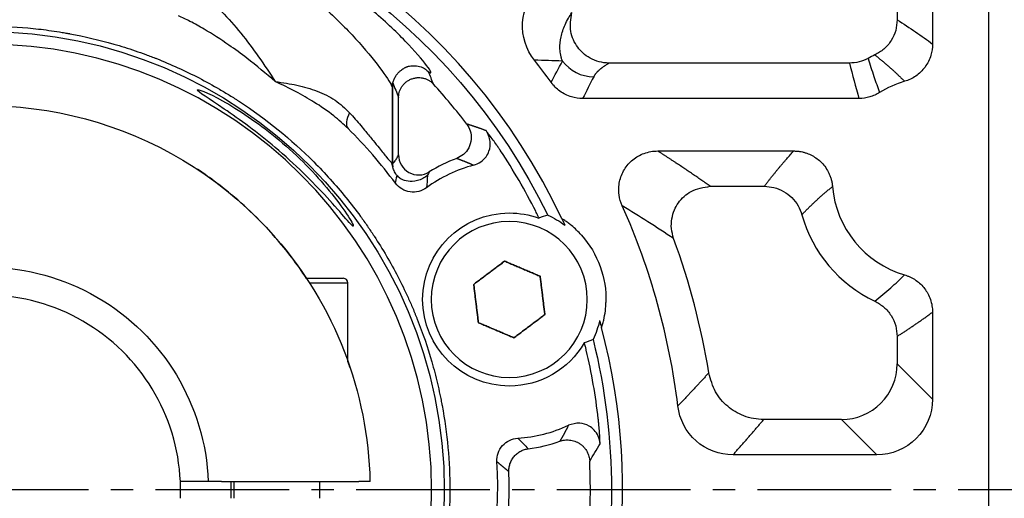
# Model space of a CAD drawing. Header units: millimetres. Extents: x 0 to 1136, y 0 to 802.
# Tile 7 of 19: x 175 to 263, y 476 to 519. Entities that reach past the tile are written whole.
import ezdxf

# ---------------------------------------------------------------- set-up
doc = ezdxf.new("R2010")
doc.units = ezdxf.units.MM
doc.linetypes.add('点画线', pattern=[18, 12, -2, 2, -2])
doc.layers.add('6文字层', color=3, linetype='Continuous')
doc.layers.add('7中心线层', color=7, linetype='点画线')
doc.layers.add('尺寸线', color=7, linetype='Continuous', lineweight=25)
doc.layers.add('粗实线', color=7, linetype='Continuous', lineweight=40)
doc.styles.add('工程字', font='gbenor.shx', dxfattribs={"bigfont": 'gbcbig.shx'})
doc.dimstyles.new('DIMSTYLE_17', dxfattribs={"dimtxt": 8, "dimasz": 12, "dimexe": 0.18, "dimexo": 1, "dimgap": 1, "dimtad": 1, "dimtih": 1, "dimtoh": 1, "dimdec": 3, "dimdsep": 46, "dimtxsty": 'Standard', "dimblk": '_FILLED', "dimblk1": '_FILLED', "dimblk2": '_FILLED', "dimcen": 0.09, "dimadec": 0, "dimazin": 0, "dimtol": 1, "dimtp": 0.1, "dimtm": 0.1, "dimtfac": 0.7, "dimtdec": 3, "dimtofl": 0, "dimtmove": 0, "dimatfit": 3, "dimldrblk": '_FILLED', "dimfxl": 1, "dimtolj": 1, "dimarcsym": 0})
doc.dimstyles.new('ISO-25', dxfattribs={"dimtxt": 2.5, "dimasz": 2.5, "dimexe": 1.25, "dimexo": 0.625, "dimtad": 1, "dimtxsty": 'Standard', "dimcen": 2.5, "dimadec": 0, "dimazin": 0, "dimtfac": 1, "dimtmove": 0, "dimatfit": 3, "dimfxl": 1, "dimarcsym": 0})
doc.dimstyles.new('ISO-25-1', dxfattribs={"dimtxt": 11, "dimasz": 5, "dimexe": 1.25, "dimexo": 1, "dimgap": 2, "dimtad": 1, "dimtoh": 1, "dimtxsty": '工程字', "dimcen": 2, "dimadec": 0, "dimazin": 0, "dimtfac": 1, "dimtmove": 0, "dimatfit": 3, "dimfxl": 1, "dimarcsym": 0})

# ---------------------------------------------------------------- blocks, each defined once
blk = doc.blocks.new('*D99')
at = {"layer": '6文字层', "color": 0, "lineweight": -2}
for p, q in [((244.324, 566.901), (289.659, 566.901)), ((288.409, 564.401), (288.409, 389.401)), ((244.324, 386.901), (289.659, 386.901))]:
    blk.add_line(p, q, dxfattribs=at)
at = {"layer": '6文字层', "color": 0}
for points in [[(288.826, 564.401), (287.993, 564.401), (288.409, 566.901)], [(287.993, 389.401), (288.826, 389.401), (288.409, 386.901)]]:
    blk.add_solid(points, dxfattribs=at)
at = {"layer": 'Defpoints', "color": 0}
for p in [(243.699, 566.901), (243.699, 386.901), (288.409, 386.901)]:
    blk.add_point(p, dxfattribs=at)
at = {"layer": '6文字层', "color": 0, "insert": (283.659, 476.901), "char_height": 7.5, "attachment_point": 5, "rotation": 90, "style": '工程字'}
blk.add_mtext('180', dxfattribs=at)
blk = doc.blocks.new('*D101')
at = {"layer": '6文字层', "color": 0, "lineweight": -2}
for p, q in [((172.11, 474.901), (172.11, 478.901)), ((170.11, 476.901), (174.11, 476.901)), ((212.838, 343.122), (202.691, 376.453)), ((235.657, 343.122), (212.838, 343.122))]:
    blk.add_line(p, q, dxfattribs=at)
blk.add_arc((172.11, 476.901), 100, 243.42332, 287.64872, dxfattribs=at)
at = {"layer": '6文字层', "color": 0}
blk.add_solid([(203.488, 376.695), (201.894, 376.21), (201.235, 381.236)], dxfattribs=at)
at = {"layer": 'Defpoints', "color": 0}
for p in [(142.986, 572.566), (201.235, 381.236)]:
    blk.add_point(p, dxfattribs=at)
at = {"layer": '6文字层', "color": 0, "insert": (227.217, 347.872), "char_height": 7.5, "attachment_point": 5, "style": '工程字'}
blk.add_mtext('∅200', dxfattribs=at)
blk = doc.blocks.new('_FILLED')
at = {"color": 0, "linetype": 'ByBlock'}
blk.add_solid([(0, 0), (-1, 0.133), (-1, -0.133)], dxfattribs=at)
blk = doc.blocks.new('*D103')
at = {"layer": '6文字层', "color": 0, "lineweight": -2}
for p, q in [((282.037, 576.568), (261.751, 558.175)), ((307.021, 576.568), (282.037, 576.568)), ((172.02, 476.901), (172.2, 476.901)), ((172.11, 476.811), (172.11, 476.991))]:
    blk.add_line(p, q, dxfattribs=at)
at = {"layer": 'Defpoints', "color": 0}
for p in [(257.306, 554.145), (86.914, 399.656)]:
    blk.add_point(p, dxfattribs=at)
at = {"layer": '6文字层', "color": 0, "lineweight": -2, "xscale": 6, "yscale": 6, "zscale": 6, "rotation": 222.1976206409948}
blk.add_blockref('_FILLED', (257.306, 554.145), dxfattribs=at)
at = {"layer": '6文字层', "color": 0, "lineweight": 25, "insert": (295.416, 582.724), "char_height": 7.5, "attachment_point": 5, "style": '工程字'}
blk.add_mtext('\\A1;\\A1;{\\H1.375x;∅230}', dxfattribs=at)

msp = doc.modelspace()

# ---------------------------------------------------------------- linework, layer by layer
at = {"layer": '7中心线层'}
msp.add_line((271.3579, 476.9008), (72.8623, 476.9008), dxfattribs=at)
at = {"layer": '尺寸线'}
for p, q in [((257.0544, 536.3721), (257.0544, 516.9361)), ((253.8837, 530.4933), (253.8837, 519.1107)), ((249.6039, 515.219), (228.0401, 515.219)), ((208.6245, 513.2511), (208.6245, 506.223)), ((208.6101, 506.3131), (208.6101, 513.0106)), ((209.164, 506.9769), (209.164, 512.1365)), ((250.4586, 512.0484), (225.6755, 512.0484)), ((232.4159, 507.3328), (244.605, 507.3328)), ((237.1176, 504.1648), (241.9714, 504.1648)), ((200.9283, 495.9008), (204.2101, 495.9008)), ((201.1667, 495.5008), (204.6101, 495.5008)), ((204.6101, 488.4767), (204.6101, 495.5008)), ((257.0517, 492.8634), (257.0517, 485.0423)), ((253.8837, 490.6908), (253.8837, 488.2103)), ((253.8837, 488.2103), (257.0517, 485.0423)), ((248.8959, 483.2225), (241.914, 483.2225)), ((252.0639, 480.0545), (248.8959, 483.2225)), ((252.0639, 480.0545), (239.1638, 480.0545)), ((194.1101, 477.6509), (194.1101, 476.1508)), ((194.4132, 476.1508), (194.4132, 477.6509)), ((202.1101, 476.1508), (202.1101, 477.6509))]:
    msp.add_line(p, q, dxfattribs=at)
at = {"layer": '尺寸线', "extrusion": (0, 0, -1)}
for centre, radius, start, end in [((-172.1101, 476.9008), 56.1495, 96.074013, 153.925981), ((-172.1101, 476.9008), 41.1549, 90, 270), ((-219.0947, 494.0018), 7.7689, 270, 90), ((-219.0947, 494.0018), 7.7689, 90, 109.969098), ((-219.0947, 494.0018), 8.327, 114.479107, 126.80138), ((-219.0947, 494.0018), 8.327, 193.198614, 205.520887), ((-219.0947, 494.0018), 7.7689, 210.030897, 270), ((-172.1101, 476.9008), 56.1495, 166.074013, 180), ((-172.1101, 476.9008), 56.1495, 180, 208.925981)]:
    msp.add_arc(centre, radius, start, end, dxfattribs=at)
at = {"layer": '尺寸线'}
for centre, radius, start, end in [((172.1101, 476.9008), 40.0213, 270, 90), ((257.1101, 504.9008), 12.2264, 115.302851, 118.525807), ((172.1101, 476.9008), 62.5557, 35.804562, 38.077036), ((172.1101, 476.9008), 54.2474, 37.271286, 42.20602), ((257.1101, 504.9008), 9.0557, 106.421884, 122.013315), ((172.1101, 476.9008), 45.9459, 36.825496, 44.939509), ((172.1101, 476.9008), 55.3372, 26.88314, 33.38165), ((219.0947, 494.0018), 12.4759, 104.831474, 126.494279), ((219.0947, 494.0018), 13.516, 110.390807, 122.080719), ((257.1101, 504.9008), 9.0584, 184.84253, 253.56907), ((172.1101, 476.9008), 62.5584, 6.922871, 24.071901), ((257.1101, 504.9008), 12.2264, 195.602266, 244.697149), ((172.1101, 476.9008), 65.7264, 9.203035, 20.086926), ((204.2101, 495.5008), 0.4, 0, 90), ((172.1101, 476.9008), 55.3372, 6.618356, 13.116866), ((219.0947, 494.0018), 12.4759, 273.505727, 295.168532), ((219.0947, 494.0018), 13.506, 277.257356, 289.6587), ((172.1101, 476.9008), 45.9459, 341.825496, 3.17451), ((172.1101, 476.9008), 54.2574, 0, 2.743411), ((172.1101, 476.9008), 46.9761, 342.985073, 2.014933), ((172.1101, 476.9008), 54.2574, 342.256595, 0)]:
    msp.add_arc(centre, radius, start, end, dxfattribs=at)
for centre, major_axis, ratio, start_param, end_param in [((226.6644, 517.4903), (-3.1275, 1.5713), 0.996952, 1.1064533, 2.0351391), ((206.0468, 510.7659), (1.3707, 1.4564), 0.5135456, 2.0210082, 3.0805616), ((210.9615, 506.9769), (-1.5749, 0.8715), 0.9941933, 0.5079121, 2.6336806)]:
    msp.add_ellipse(centre, major_axis=major_axis, ratio=ratio, start_param=start_param, end_param=end_param, dxfattribs=at)
for points, degree, knots in [([(211.8536, 514.4297), (211.9942, 514.3372), (212.0657, 514.3185), (212.0681, 514.4361), (211.9821, 514.5919), (211.4952, 515.2815), (210.8717, 516.03), (209.2749, 517.7233), (208.2823, 518.688), (206.0623, 520.6241), (204.8035, 521.6236), (202.1023, 523.5363), (200.6358, 524.4658), (197.624, 526.1476), (196.0538, 526.912), (193.0508, 528.1808), (191.5979, 528.6943), (189.1037, 529.4446), (188.0577, 529.6861), (187.3313, 529.813)], 3, [0, 0, 0, 0, 0.0566282, 0.0566282, 0.1195196, 0.1195196, 0.2453026, 0.2453026, 0.3710855, 0.3710855, 0.4968684, 0.4968684, 0.6226513, 0.6226513, 0.7484342, 0.7484342, 0.8742171, 0.8742171, 1, 1, 1, 1]), ([(188.5921, 527.8936), (189.1808, 527.774), (190.0283, 527.5438), (192.0488, 526.8244), (193.2258, 526.331), (195.658, 525.1098), (196.9297, 524.3734), (199.3684, 522.7521), (200.5557, 521.8557), (202.7421, 520.0105), (203.7606, 519.0461), (205.5563, 517.1773), (206.3588, 516.2461), (207.6489, 514.6108), (208.152, 513.8875), (208.4878, 513.3146), (208.5423, 513.2104), (208.5748, 513.1333)], 3, [0, 0, 0, 0, 0.13723, 0.13723, 0.2744601, 0.2744601, 0.4116901, 0.4116901, 0.5489202, 0.5489202, 0.6861502, 0.6861502, 0.8233802, 0.8233802, 0.9606103, 0.9606103, 1, 1, 1, 1]), ([(221.3528, 515.4802), (220.6026, 516.4382), (220.2226, 517.6501), (220.3679, 520.063), (220.892, 521.2226), (221.7522, 522.0832)], 3, [0, 0, 0, 0, 0.5, 0.5, 1, 1, 1, 1]), ([(191.4433, 521.311), (191.5979, 521.2207), (191.9178, 521.0336), (192.5455, 520.5538), (193.6078, 519.567), (195.0373, 517.9315), (196.6372, 515.8068), (197.6189, 514.3126), (198.1101, 513.5649)], 3, [0, 0, 0, 0, 0.0606796, 0.1256159, 0.2508212, 0.4997838, 0.7497248, 1, 1, 1, 1]), ([(198.1101, 513.5649), (197.2733, 514.2749), (195.9251, 515.4188), (193.7821, 516.9762), (192.0732, 518.0852), (190.5503, 518.9461), (189.768, 519.3027), (189.4208, 519.4609)], 3, [0, 0, 0, 0, 0.3103455, 0.5000233, 0.7501389, 0.8891038, 1, 1, 1, 1]), ([(223.8632, 515.4062), (223.831, 515.4961), (223.7667, 515.6756), (223.6816, 516.0366), (223.6089, 516.668), (223.6969, 517.5724), (224.0028, 518.4965), (224.3655, 519.2229), (224.602, 519.5858), (224.7107, 519.7527)], 3, [0, 0, 0, 0, 0.0626458, 0.1251838, 0.2500615, 0.4996815, 0.7498808, 0.8850387, 1, 1, 1, 1]), ([(228.0401, 515.219), (227.7384, 515.2431), (227.1459, 515.2903), (226.3451, 515.6306), (225.7024, 516.0931), (225.0306, 516.8442), (224.4484, 518.0955), (224.6202, 519.1811), (224.7107, 519.7527)], 3, [0, 0, 0, 0, 0.1392052, 0.2734139, 0.3959351, 0.5019763, 0.7377997, 1, 1, 1, 1]), ([(172.1101, 518.555), (173.3838, 518.555), (175.2865, 518.4681), (177.4926, 518.2145), (178.5923, 518.0497), (179.1412, 517.9578), (179.4155, 517.9095), (179.5526, 517.8847), (179.6113, 517.874), (179.6505, 517.8668), (179.6689, 517.8634), (181.0178, 517.6138), (182.9831, 517.1508), (185.2287, 516.4456), (186.3396, 516.0517), (186.8922, 515.8445), (187.1677, 515.7383), (187.2857, 515.6922), (187.3642, 515.6614), (187.4019, 515.6465), (188.7514, 515.1123), (190.6655, 514.2406), (192.8131, 513.0581), (193.8655, 512.4254), (194.3864, 512.0987), (194.6084, 511.9565), (194.7562, 511.8612), (194.8285, 511.8143), (197.3103, 510.1918), (199.5309, 508.3878), (202.5806, 505.3382), (204.0193, 503.7432), (205.5471, 501.7597), (206.2734, 500.7372), (206.627, 500.2184), (206.7766, 499.9943), (206.8759, 499.8446), (206.9263, 499.768), (207.7446, 498.5163), (208.8054, 496.7002), (209.8777, 494.4955), (210.3724, 493.3716), (210.6095, 492.8043), (210.7254, 492.5193), (210.7746, 492.3969), (210.8072, 492.3152), (210.8241, 492.2727), (211.3369, 490.9776), (211.9884, 489.0665), (212.5836, 486.7893), (212.84, 485.6388), (212.9579, 485.0605), (213.0142, 484.7706), (213.0418, 484.6255), (213.0534, 484.5633), (213.0612, 484.5218), (213.0653, 484.4999), (213.5324, 481.9754), (213.7642, 479.4482), (213.7643, 475.627), (213.6774, 473.7243), (213.4238, 471.5182), (213.259, 470.4186), (213.1671, 469.8696), (213.1188, 469.5954), (213.094, 469.4583), (213.0833, 469.3995), (213.0761, 469.3604), (213.0727, 469.342), (212.8231, 467.9931), (212.3601, 466.0278), (211.6549, 463.7822), (211.2611, 462.6712), (211.0538, 462.1186), (210.9476, 461.8431), (210.9015, 461.7252), (210.8707, 461.6466), (210.8559, 461.609), (210.3216, 460.2594), (209.4499, 458.3453), (208.2674, 456.1978), (207.6347, 455.1453), (207.308, 454.6245), (207.1658, 454.4024), (207.0705, 454.2546), (207.0236, 454.1824), (205.4011, 451.7006), (203.5971, 449.4799), (200.5475, 446.4302), (198.9525, 444.9915), (196.969, 443.4637), (195.9466, 442.7375), (195.4277, 442.3838), (195.2036, 442.2342), (195.0539, 442.135), (194.9773, 442.0845), (193.7256, 441.2662), (191.9095, 440.2054), (189.7048, 439.1332), (188.5809, 438.6384), (188.0136, 438.4013), (187.7287, 438.2854), (187.6062, 438.2363), (187.5245, 438.2036), (187.482, 438.1867), (186.1869, 437.674), (184.2758, 437.0224), (181.9986, 436.4272), (180.8481, 436.1708), (180.2698, 436.053), (179.98, 435.9966), (179.8348, 435.9691), (179.7726, 435.9574), (179.7311, 435.9497), (179.7092, 435.9456), (177.1845, 435.4784), (174.658, 435.2466), (172.1101, 435.2466)], 3, [0, 0, 0, 0, 0.03125, 0.046875, 0.0546875, 0.0585938, 0.0605469, 0.0615234, 0.0620117, 0.0620117, 0.0625, 0.0625, 0.09375, 0.109375, 0.1171875, 0.1210938, 0.1230469, 0.1240234, 0.1240234, 0.125, 0.125, 0.15625, 0.171875, 0.1796875, 0.1835938, 0.1855469, 0.1855469, 0.1875, 0.1875, 0.25, 0.25, 0.28125, 0.296875, 0.3046875, 0.3085938, 0.3105469, 0.3105469, 0.3125, 0.3125, 0.34375, 0.359375, 0.3671875, 0.3710938, 0.3730469, 0.3740234, 0.3740234, 0.375, 0.375, 0.40625, 0.421875, 0.4296875, 0.4335938, 0.4355469, 0.4365234, 0.4370117, 0.4370117, 0.4375, 0.4375, 0.5, 0.5, 0.53125, 0.546875, 0.5546875, 0.5585938, 0.5605469, 0.5615234, 0.5620117, 0.5620117, 0.5625, 0.5625, 0.59375, 0.609375, 0.6171875, 0.6210938, 0.6230469, 0.6240234, 0.6240234, 0.625, 0.625, 0.65625, 0.671875, 0.6796875, 0.6835938, 0.6855469, 0.6855469, 0.6875, 0.6875, 0.75, 0.75, 0.78125, 0.796875, 0.8046875, 0.8085938, 0.8105469, 0.8105469, 0.8125, 0.8125, 0.84375, 0.859375, 0.8671875, 0.8710938, 0.8730469, 0.8740234, 0.8740234, 0.875, 0.875, 0.90625, 0.921875, 0.9296875, 0.9335938, 0.9355469, 0.9365234, 0.9370117, 0.9370117, 0.9375, 0.9375, 1, 1, 1, 1]), ([(253.8837, 519.1107), (253.8574, 518.7887), (253.8037, 518.1317), (253.3762, 517.2206), (252.7352, 516.4448), (252.1642, 516.1155), (251.8845, 515.9542)], 3, [0, 0, 0, 0, 0.244999, 0.5000223, 0.7550345, 1, 1, 1, 1]), ([(257.0544, 516.9361), (257.0545, 516.5961), (257.0044, 516.2526), (256.7941, 515.5508), (256.6145, 515.189), (256.153, 514.5585), (255.8661, 514.2804), (255.2429, 513.8524), (254.9026, 513.6908), (254.55, 513.5871)], 3, [0, 0, 0, 0, 0.2278214, 0.2278214, 0.4919457, 0.4919457, 0.7532421, 0.7532421, 1, 1, 1, 1]), ([(208.5719, 513.14), (208.582, 513.2124), (208.6218, 513.3749), (208.7135, 513.6793), (208.8567, 513.9817), (209.0465, 514.2568), (209.2543, 514.473), (209.4542, 514.6314), (209.6351, 514.745), (209.7468, 514.8069), (209.8177, 514.8458), (209.8883, 514.878), (209.9687, 514.9082), (210.0994, 514.9471), (210.2907, 514.9811), (210.5375, 514.9927), (210.8107, 514.9711), (211.0852, 514.9143), (211.3018, 514.8385), (211.386, 514.7971), (211.4117, 514.7793)], 3, [0, 0, 0, 0, 0.0986199, 0.1813077, 0.2509045, 0.3103076, 0.3620839, 0.4058854, 0.4425434, 0.4746381, 0.4894852, 0.5033585, 0.5176724, 0.5337519, 0.5746293, 0.6306268, 0.7039278, 0.7961575, 0.9090274, 1, 1, 1, 1]), ([(228.0401, 515.219), (227.5114, 514.9001), (227.177, 514.6099), (226.8123, 514.2933), (226.6644, 513.9989)], 2, [0, 0, 0, 0.5, 0.5, 1, 1, 1]), ([(251.2713, 515.6429), (251.0066, 515.5202), (250.4773, 515.275), (249.8951, 515.2377), (249.6039, 515.219)], 3, [0, 0, 0, 0, 0.4999933, 1, 1, 1, 1]), ([(251.2713, 515.6429), (251.4423, 515.1047), (251.7685, 514.0775), (252.135, 513.0625), (252.3095, 512.5793)], 3, [0, 0, 0, 0, 0.5239804, 1, 1, 1, 1]), ([(211.4027, 514.7897), (211.4594, 514.7574), (211.6222, 514.6535), (211.7614, 514.5188), (211.8536, 514.4297)], 3, [0, 0, 0, 0, 0.3382489, 1, 1, 1, 1]), ([(204.6331, 509.3551), (204.2164, 509.7382), (203.2696, 510.6087), (201.687, 511.6868), (199.9193, 512.7022), (198.7339, 513.2674), (198.1101, 513.5649)], 3, [0, 0, 0, 0, 0.2199912, 0.4998452, 0.7367628, 1, 1, 1, 1]), ([(198.1101, 513.5649), (198.4474, 513.5174), (199.0979, 513.4257), (200.3751, 513.1846), (201.891, 512.7536), (203.53, 511.9608), (204.3617, 511.1638), (204.7769, 510.7659)], 3, [0, 0, 0, 0, 0.1301207, 0.2509149, 0.5005614, 0.7506399, 1, 1, 1, 1]), ([(225.6755, 512.0484), (225.3423, 512.0482), (225.0058, 512.0964), (224.311, 512.3011), (223.9497, 512.4782), (223.3309, 512.9252), (223.0614, 513.1953), (222.8438, 513.4972)], 3, [0, 0, 0, 0, 0.3031389, 0.3031389, 0.6605409, 0.6605409, 1, 1, 1, 1]), ([(198.1101, 507.6429), (196.5469, 508.9649), (194.898, 510.1684), (192.1513, 512.0355), (191.1635, 512.6546), (191.0611, 512.9498), (191.9877, 512.6049), (194.7894, 511.0553), (196.5224, 509.9), (198.1101, 508.5977)], 3, [0, 0, 0, 0, 0.25, 0.25, 0.5, 0.5, 0.75, 0.75, 1, 1, 1, 1]), ([(252.3095, 512.5793), (252.1711, 512.4927), (252.0263, 512.4157), (251.728, 512.2829), (251.5738, 512.2269), (251.1067, 512.0936), (250.7811, 512.0482), (250.4586, 512.0484)], 3, [0, 0, 0, 0, 0.2506208, 0.2506208, 0.5012466, 0.5012466, 1, 1, 1, 1]), ([(204.7769, 510.7659), (205.1169, 510.3812), (205.621, 509.8107), (206.3117, 508.968), (206.8762, 508.2859), (207.5324, 507.4657), (208.1108, 506.7555), (208.5322, 506.273), (208.5849, 506.3001), (208.6101, 506.3131)], 3, [0, 0, 0, 0, 0.1688401, 0.2504099, 0.3825536, 0.4998918, 0.6830732, 0.8482087, 1, 1, 1, 1]), ([(215.2789, 509.7524), (215.3989, 509.5551), (215.6524, 509.1379), (215.7245, 508.3639), (215.5047, 507.6056), (215.0297, 506.9902), (214.5924, 506.7734), (214.3855, 506.6708)], 3, [0, 0, 0, 0, 0.1857437, 0.3925537, 0.6074653, 0.8142689, 1, 1, 1, 1]), ([(215.9012, 506.062), (216.1222, 506.1447), (216.5515, 506.3053), (217.0174, 506.7761), (217.3486, 507.399), (217.4712, 508.2641), (217.173, 508.8445), (217.012, 509.158)], 3, [0, 0, 0, 0, 0.1824436, 0.3544625, 0.5017482, 0.7309244, 1, 1, 1, 1]), ([(218.317, 507.3482), (218.3109, 507.3581), (218.2984, 507.378), (218.2718, 507.4178), (218.2242, 507.4899), (218.1242, 507.639), (217.925, 507.93), (217.6425, 508.323), (217.3221, 508.751), (217.1155, 509.0222), (217.012, 509.158)], 3, [0, 0, 0, 0, 0.0140923, 0.028661, 0.0583126, 0.1195243, 0.2483855, 0.4957883, 0.7475355, 1, 1, 1, 1]), ([(198.1101, 508.5977), (199.8727, 507.1518), (201.447, 505.5582), (203.3432, 503.29), (203.901, 502.5512), (204.7684, 501.2899), (205.0738, 500.7724), (205.1402, 500.477), (204.8723, 500.7543), (203.9975, 501.7548), (203.4116, 502.4378), (201.4593, 504.5776), (199.8488, 506.1723), (198.1101, 507.6429)], 3, [0, 0, 0, 0, 0.25, 0.25, 0.375, 0.375, 0.5, 0.5, 0.625, 0.625, 0.75, 0.75, 1, 1, 1, 1]), ([(229.228, 502.4172), (229.09, 502.7241), (228.9948, 503.0539), (228.8943, 503.7811), (228.9079, 504.1906), (229.0698, 504.9611), (229.2174, 505.3337), (229.6208, 505.9963), (229.8811, 506.2963), (230.4786, 506.7867), (230.824, 506.9837), (231.5774, 507.2601), (231.9999, 507.3338), (232.4159, 507.3328)], 3, [0, 0, 0, 0, 0.1449954, 0.1449954, 0.3171852, 0.3171852, 0.4855886, 0.4855886, 0.6525542, 0.6525542, 0.8197566, 0.8197566, 1, 1, 1, 1]), ([(244.605, 507.3328), (244.6489, 507.3328), (244.6928, 507.332), (244.7805, 507.3288), (244.8243, 507.3263), (244.9119, 507.3198), (244.9556, 507.3158), (245.0428, 507.306), (245.0863, 507.3003), (245.2166, 507.2808), (245.303, 507.2645), (245.4313, 507.2353), (245.474, 507.2247), (245.5587, 507.2021), (245.6009, 507.1899), (245.6848, 507.1641), (245.7265, 507.1504), (245.934, 507.0778), (246.0962, 507.007), (246.2516, 506.9245), (246.5654, 506.7579), (246.8567, 506.54), (247.3748, 506.0095), (247.6007, 505.6829), (247.7861, 505.2871), (247.8067, 505.2406), (247.8457, 505.1468), (247.8643, 505.0995), (247.8992, 505.004), (247.9157, 504.9559), (247.9464, 504.859), (247.9608, 504.8102), (247.9878, 504.7103), (248.0004, 504.6592), (248.0234, 504.5563), (248.0337, 504.5046), (248.0613, 504.3479), (248.0751, 504.2421), (248.084, 504.1361)], 3, [0, 0, 0, 0, 0.0252493, 0.0252493, 0.0504986, 0.0504986, 0.0757479, 0.0757479, 0.1009972, 0.1009972, 0.1515491, 0.1515491, 0.1767984, 0.1767984, 0.2020478, 0.2020478, 0.2272971, 0.2272971, 0.3288401, 0.3288401, 0.3288401, 0.5356782, 0.5356782, 0.7610612, 0.7610612, 0.7903113, 0.7903113, 0.8195613, 0.8195613, 0.8488112, 0.8488112, 0.8780611, 0.8780611, 0.9083825, 0.9083825, 0.9387039, 0.9387039, 1, 1, 1, 1]), ([(208.6245, 506.223), (208.6356, 506.2239), (208.6552, 506.2313), (208.6831, 506.2503), (208.6983, 506.2623), (208.7062, 506.269), (208.7097, 506.272), (208.7131, 506.2751), (208.7166, 506.2781), (208.72, 506.2812), (208.7234, 506.2843), (208.728, 506.2884), (208.7496, 506.3097), (208.7763, 506.3399), (208.7881, 506.3539), (208.796, 506.3636), (208.7999, 506.3684), (208.8699, 506.4558), (208.9296, 506.5467), (208.9833, 506.6462)], 3, [0, 0, 0, 0, 0.125, 0.1875, 0.21875, 0.234375, 0.2421875, 0.2460937, 0.2480469, 0.2480469, 0.25, 0.25, 0.375, 0.4375, 0.46875, 0.46875, 0.5, 0.5, 1, 1, 1, 1]), ([(209.0157, 505.127), (209.0089, 505.1393), (208.9951, 505.1648), (208.8851, 505.3187), (208.7664, 505.5295), (208.7026, 505.7312), (208.6602, 505.8655)], 3, [0, 0, 0, 0, 0.1184525, 0.2441751, 0.4969635, 1, 1, 1, 1]), ([(211.7684, 505.1442), (211.6254, 505.0438), (211.1695, 504.7236), (210.462, 504.5551), (209.7928, 504.6333), (209.3317, 504.8355), (209.1141, 505.0362), (209.0157, 505.127)], 3, [0, 0, 0, 0, 0.1569984, 0.5006614, 0.7503325, 0.8870413, 1, 1, 1, 1]), ([(211.6748, 504.0313), (211.2556, 503.7203), (210.7117, 503.5835), (209.6835, 503.7339), (209.2005, 504.0216), (208.8882, 504.4398)], 3, [0, 0, 0, 0, 0.5, 0.5, 1, 1, 1, 1]), ([(233.8385, 499.4742), (233.7568, 499.768), (233.5955, 500.3486), (233.6444, 501.2346), (233.8726, 502.0192), (234.3731, 502.9168), (235.4, 503.8996), (236.5168, 504.072), (237.1176, 504.1648)], 3, [0, 0, 0, 0, 0.1367487, 0.2701768, 0.3935145, 0.5016395, 0.7318913, 1, 1, 1, 1]), ([(241.9714, 504.1648), (242.263, 504.1429), (242.8615, 504.098), (243.7151, 503.7405), (244.4568, 503.1776), (245.0305, 502.4515), (245.2347, 501.8873), (245.3342, 501.6124)], 3, [0, 0, 0, 0, 0.1932245, 0.3965606, 0.6034998, 0.8068158, 1, 1, 1, 1]), ([(221.7488, 501.304), (221.7552, 501.3051), (221.7488, 501.3116), (221.7436, 501.3274), (221.7387, 501.342), (221.7306, 501.3629), (221.706, 501.4222), (221.6872, 501.465), (221.6373, 501.5747), (221.6033, 501.6464), (221.5357, 501.7858), (221.5015, 501.8547), (221.467, 501.9227)], 3, [0, 0, 0, 0, 0.140831, 0.140831, 0.140831, 0.2805801, 0.2805801, 0.4765955, 0.4765955, 0.7505909, 0.7505909, 1, 1, 1, 1]), ([(233.8385, 499.4742), (233.0758, 499.9756), (231.5791, 500.9595), (230.0016, 501.9376), (229.228, 502.4172)], 3, [0, 0, 0, 0, 0.5095978, 1, 1, 1, 1]), ([(251.8845, 493.8474), (252.3676, 494.24), (253.2835, 494.9844), (254.1421, 495.8183), (254.5478, 496.2123)], 3, [0, 0, 0, 0, 0.5274414, 1, 1, 1, 1]), ([(254.5478, 496.2123), (254.6309, 496.1879), (254.7132, 496.1603), (254.8347, 496.1145), (254.875, 496.0985), (254.9548, 496.0651), (254.9944, 496.0476), (255.0729, 496.0112), (255.1119, 495.9923), (255.189, 495.953), (255.2272, 495.9326), (255.3028, 495.8905), (255.3403, 495.8687), (255.4143, 495.8239), (255.4509, 495.8007), (255.5232, 495.7531), (255.5589, 495.7286), (255.7354, 495.6027), (255.8696, 495.491), (255.9943, 495.3702), (256.2459, 495.1266), (256.4626, 494.8411), (256.8142, 494.1929), (256.9427, 493.8164), (257.0054, 493.4345), (257.0363, 493.246), (257.0518, 493.0544), (257.0517, 492.8634)], 3, [0, 0, 0, 0, 0.0576889, 0.0576889, 0.0865037, 0.0865037, 0.1153185, 0.1153185, 0.1441334, 0.1441334, 0.1729482, 0.1729482, 0.2017631, 0.2017631, 0.230578, 0.230578, 0.2593929, 0.2593929, 0.3752616, 0.3752616, 0.3752616, 0.6111394, 0.6111394, 0.8724497, 0.8724497, 0.8724497, 1, 1, 1, 1]), ([(251.8845, 493.8474), (252.1642, 493.686), (252.7352, 493.3567), (253.3762, 492.5809), (253.8037, 491.6698), (253.8574, 491.0128), (253.8837, 490.6908)], 3, [0, 0, 0, 0, 0.2449654, 0.4999776, 0.755001, 1, 1, 1, 1]), ([(226.0035, 489.4589), (225.9801, 489.5594), (225.9551, 489.6613), (225.9134, 489.8224), (225.896, 489.8871), (225.8682, 489.9843), (225.857, 490.0216), (225.84, 490.0737), (225.8333, 490.0919), (225.8282, 490.103), (225.8247, 490.1071), (225.8266, 490.1197), (225.8212, 490.1138)], 3, [0, 0, 0, 0, 0.3395584, 0.3395584, 0.5803438, 0.5803438, 0.7562408, 0.7562408, 0.8966067, 0.8966067, 0.8966067, 1, 1, 1, 1]), ([(248.8959, 483.2225), (250.2051, 483.2251), (251.4975, 483.7632), (253.343, 485.6087), (253.8812, 486.9011), (253.8837, 488.2103)], 3, [0, 0, 0, 0, 0.5, 0.5, 1, 1, 1, 1]), ([(241.914, 483.2225), (241.6084, 483.2392), (241.0015, 483.2724), (240.1347, 483.5268), (239.3525, 483.9049), (238.438, 484.5648), (237.463, 485.6864), (237.1517, 486.8235), (236.9904, 487.4126)], 3, [0, 0, 0, 0, 0.1306842, 0.2594687, 0.3836063, 0.5007628, 0.7413734, 1, 1, 1, 1]), ([(257.0517, 485.0423), (257.0512, 483.724), (256.5177, 482.4329), (254.6771, 480.5907), (253.3822, 480.055), (252.0639, 480.0545)], 3, [0, 0, 0, 0, 0.5, 0.5, 1, 1, 1, 1]), ([(239.1638, 480.0545), (237.9543, 480.0547), (236.7478, 480.5104), (234.9498, 482.1067), (234.3583, 483.2406), (234.2124, 484.4411)], 3, [0, 0, 0, 0, 0.5, 0.5, 1, 1, 1, 1]), ([(227.2415, 481.0527), (227.2335, 481.2232), (227.2176, 481.5638), (227.1878, 482.0976), (227.1518, 482.5803), (227.1168, 482.9311), (227.0977, 483.1096), (227.0879, 483.1955), (227.0828, 483.2431), (227.0795, 483.2664), (227.0779, 483.2779)], 3, [0, 0, 0, 0, 0.252465, 0.5042098, 0.7516091, 0.8804538, 0.941668, 0.971323, 0.9858945, 1, 1, 1, 1]), ([(227.2415, 481.0527), (227.2005, 481.2854), (227.1209, 481.7371), (226.7429, 482.2808), (226.191, 482.7202), (225.363, 482.9986), (224.7377, 482.8113), (224.4005, 482.7104)], 3, [0, 0, 0, 0, 0.1826955, 0.3546722, 0.5016034, 0.7311869, 1, 1, 1, 1]), ([(217.9855, 479.4451), (217.9559, 479.9662), (218.141, 480.4971), (218.832, 481.2732), (219.3365, 481.518), (219.8576, 481.5492)], 3, [0, 0, 0, 0, 0.5, 0.5, 1, 1, 1, 1])]:
    msp.add_open_spline(points, degree=degree, knots=knots, dxfattribs=at)
for points, degree in [([(253.8837, 519.1107), (255.0281, 518.3858), (256.085, 517.661), (257.0544, 516.9361)], 3), ([(223.8632, 515.4062), (223.0175, 515.4369), (222.1807, 515.4615), (221.3528, 515.4801)], 3), ([(222.8438, 513.4972), (223.1823, 514.1247), (223.5221, 514.7611), (223.8632, 515.4062)], 3), ([(249.6039, 515.219), (249.8726, 514.1621), (250.1554, 513.1052), (250.4586, 512.0484)], 3), ([(212.293, 513.3441), (212.1486, 513.7062), (212.0021, 514.0681), (211.8536, 514.4296)], 3), ([(226.6644, 513.9989), (226.3348, 513.3428), (226.0051, 512.6926), (225.6755, 512.0484)], 3), ([(208.5748, 513.1333), (208.5981, 513.078), (208.61, 513.0367), (208.6101, 513.0106)], 3), ([(208.6245, 513.2511), (208.6149, 513.1712), (208.6101, 513.0911), (208.6101, 513.0106)], 3), ([(208.6513, 513.4411), (208.6425, 513.3738), (208.6335, 513.31), (208.6245, 513.2511)], 3), ([(208.6512, 513.4407), (208.6531, 513.4535), (208.6549, 513.4664), (208.6569, 513.4794)], 3), ([(208.6514, 513.4406), (208.8223, 513.0136), (208.9931, 512.5791), (209.164, 512.1365)], 3), ([(208.9833, 506.6462), (209.0427, 506.7564), (209.103, 506.8667), (209.164, 506.9769)], 3), ([(241.9714, 504.1648), (243.2882, 505.8997), (244.605, 507.3328)], 2), ([(208.6479, 505.9274), (208.5487, 506.2936)], 1), ([(208.6099, 506.3131), (208.6099, 506.163), (208.6268, 506.0119), (208.6602, 505.8655)], 3), ([(208.6603, 505.8655), (208.6365, 505.9828), (208.6245, 506.1032), (208.6245, 506.223)], 3), ([(209.0157, 505.127), (209.0094, 505.1065), (209.0032, 505.086), (208.997, 505.0655)], 3), ([(211.7684, 505.1442), (211.7319, 504.7648), (211.7008, 504.3938), (211.6748, 504.0313)], 3), ([(211.9162, 505.4539), (211.8662, 505.3505), (211.8169, 505.2473), (211.7684, 505.1442)], 3), ([(208.8882, 504.4398), (208.9244, 504.6484), (208.9607, 504.857), (208.997, 505.0655)], 3), ([(222.5451, 501.5803), (222.2739, 501.4993), (222.0082, 501.4069), (221.7479, 501.3035)], 3), ([(223.8196, 501.2369), (223.9074, 501.0477), (223.9952, 500.8585), (224.0829, 500.6693)], 3), ([(200.9112, 495.8918), (200.0786, 497.1534), (199.1413, 498.3955), (198.1101, 499.5778)], 3), ([(218.6747, 497.4407), (215.9063, 495.3584)], 1), ([(215.9063, 495.3584), (218.6747, 497.4407)], 1), ([(221.8638, 496.0838), (218.6747, 497.4407)], 1), ([(218.6747, 497.4407), (221.8638, 496.0838)], 1), ([(222.2831, 492.6452), (221.8638, 496.0838)], 1), ([(221.8638, 496.0838), (222.2831, 492.6452)], 1), ([(215.9063, 495.3584), (216.3256, 491.9197)], 1), ([(216.3256, 491.9197), (215.9063, 495.3584)], 1), ([(216.3256, 491.9197), (219.5147, 490.5628)], 1), ([(219.5147, 490.5628), (216.3256, 491.9197)], 1), ([(219.5147, 490.5628), (222.2831, 492.6452)], 1), ([(222.2831, 492.6452), (219.5147, 490.5628)], 1), ([(227.2017, 492.1005), (227.2561, 491.8991), (227.3105, 491.6978), (227.3648, 491.4964)], 3), ([(226.6092, 490.4142), (226.3494, 490.3018), (226.0865, 490.2019), (225.8207, 490.1137)], 3), ([(204.8095, 487.9008), (204.7517, 488.0726), (204.6897, 488.2519), (204.6238, 488.4371)], 3), ([(219.8576, 481.5492), (220.172, 481.2341), (220.4865, 480.919), (220.8009, 480.6039)], 3), ([(226.3053, 479.4977), (226.6253, 479.9947), (226.938, 480.5115), (227.2415, 481.0527)], 3)]:
    msp.add_open_spline(points, degree=degree, dxfattribs=at)
for points, weights, degree in [([(251.8845, 515.9542), (252.8071, 515.2211), (253.7042, 514.4394), (254.55, 513.5871)], [0.999999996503, 0.999999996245, 0.999999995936, 0.999999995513], 3), ([(209.164, 512.1365), (209.1964, 516.7101), (212.293, 513.3441)], [1, 0.363341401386, 1], 2), ([(217.012, 509.158), (216.426, 509.3796), (215.8489, 509.5761), (215.2789, 509.7524)], [0.999999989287, 0.999999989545, 0.999999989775, 0.999999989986], 3), ([(237.1176, 504.1648), (235.6065, 505.2212), (234.0435, 506.2773), (232.4159, 507.3328)], [0.999999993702, 0.99999999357, 0.99999999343, 0.999999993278], 3), ([(214.3855, 506.6708), (214.8881, 506.4877), (215.3933, 506.2861), (215.9012, 506.062)], [0.999999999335, 0.999999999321, 0.999999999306, 0.999999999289], 3), ([(245.3342, 501.6124), (246.1838, 502.4972), (247.0913, 503.3494), (248.084, 504.1361)], [0.999999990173, 0.999999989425, 0.999999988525, 0.999999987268], 3), ([(253.8837, 490.6908), (254.9399, 491.3598), (255.9959, 492.074), (257.0517, 492.8634)], [0.99999998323, 0.999999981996, 0.999999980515, 0.999999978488], 3), ([(236.9904, 487.4126), (236.0815, 486.4191), (235.1562, 485.4285), (234.2124, 484.4411)], [0.999999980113, 0.99999997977, 0.999999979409, 0.999999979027], 3), ([(239.1638, 480.0545), (240.0993, 481.1104), (241.0153, 482.1664), (241.914, 483.2225)], [0.999999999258, 0.999999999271, 0.999999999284, 0.999999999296], 3), ([(224.4005, 482.7104), (224.1578, 482.217), (223.903, 481.7422), (223.6384, 481.2829)], [0.999999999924, 0.999999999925, 0.999999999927, 0.999999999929], 3), ([(223.6384, 481.2829), (226.167, 482.1757), (226.3053, 479.4977)], [1, 0.596899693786, 1], 2), ([(219.0572, 478.5524), (218.9978, 480.3697), (220.8009, 480.6039)], [1, 0.739546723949, 1], 2), ([(217.9855, 479.4451), (218.3465, 479.1375), (218.7034, 478.8408), (219.0572, 478.5524)], [0.999999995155, 0.999999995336, 0.999999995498, 0.999999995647], 3)]:
    msp.add_rational_spline(points, weights, degree=degree, dxfattribs=at)
at = {"layer": '粗实线', "color": 0, "lineweight": 30}
for p, q in [((262.1101, 407.079), (262.1101, 546.7225)), ((191.5957, 477.6508), (190.2509, 477.6508)), ((192.096, 477.6508), (191.5957, 477.6508)), ((193.2968, 477.6508), (205.6017, 477.6508))]:
    msp.add_line(p, q, dxfattribs=at)
for centre, radius, start, end in [((172.1101, 476.9008), 57.15, 25.203154, 84.796853), ((219.0947, 494.0018), 7, 90, 270), ((219.0947, 494.0018), 7, 270, 90), ((172.1101, 476.9008), 17.5, 60, 117.543714), ((172.1101, 476.9008), 17.5, 2.456286, 60), ((172.1101, 476.9008), 57.15, 330.203154, 14.796852)]:
    msp.add_arc(centre, radius, start, end, dxfattribs=at)
at = {"layer": '粗实线', "color": 0, "lineweight": 30, "extrusion": (0, 0, -1)}
for centre, radius, start, end in [((-172.1101, 476.9008), 34.5, 11.561499, 138.905212), ((-172.1101, 476.9008), 34.5, 138.905212, 178.754341), ((-219.0947, 494.0018), 8.6762, 138.30221, 181.697784), ((-172.1101, 476.9008), 20, 62.149096, 120), ((-172.1101, 476.9008), 20, 120, 177.850904)]:
    msp.add_arc(centre, radius, start, end, dxfattribs=at)
at = {"layer": '粗实线', "color": 0, "lineweight": 30}
for points, knots in [([(198.1101, 499.5778), (196.6812, 501.2161), (195.0758, 502.7113), (192.9282, 504.4271), (192.2874, 504.8907), (191.3776, 505.5245), (191.1133, 505.6954), (191.1095, 505.6979)], [0, 0, 0, 0, 0.5000339, 0.5000339, 0.7500509, 0.7500509, 1, 1, 1, 1]), ([(225.5729, 499.7732), (225.2933, 500.0871), (224.9847, 500.3844), (224.5675, 500.7286), (224.4645, 500.8092), (224.2629, 500.9589), (224.1626, 501.0292), (224.0195, 501.1239), (223.9691, 501.1559), (223.8856, 501.2066), (223.8518, 501.2256), (223.8341, 501.2338), (223.8235, 501.2388), (223.8154, 501.2423), (223.8198, 501.2366)], [0, 0, 0, 0, 0.4644562, 0.4644562, 0.6129904, 0.6129904, 0.7628116, 0.7628116, 0.8526349, 0.8526349, 0.9440338, 0.9440338, 0.9440338, 1, 1, 1, 1]), ([(227.3648, 491.4967), (227.3653, 491.4888), (227.3701, 491.499), (227.3836, 491.5301), (227.3931, 491.555), (227.4205, 491.6335), (227.4408, 491.6964), (227.4952, 491.8791), (227.5306, 492.0124), (227.6247, 492.4156), (227.6762, 492.7061), (227.741, 493.2432), (227.7597, 493.4942), (227.7671, 493.7447)], [0, 0, 0, 0, 0.0659992, 0.0659992, 0.1315946, 0.1315946, 0.2330774, 0.2330774, 0.4001909, 0.4001909, 0.7245326, 0.7245326, 1, 1, 1, 1]), ([(193.2968, 477.6508), (193.1623, 477.6508), (193.026, 477.6508), (192.7723, 477.6508), (192.6513, 477.6508), (192.4414, 477.6508), (192.3494, 477.6508), (192.207, 477.6508), (192.1546, 477.6508), (192.1251, 477.6508), (192.1059, 477.6508), (192.096, 477.6508)], [0, 0, 0, 0, 0.215179, 0.215179, 0.4303612, 0.4303612, 0.6454894, 0.6454894, 0.8604823, 0.8604823, 1, 1, 1, 1]), ([(206.6042, 477.6508), (206.5996, 477.6508), (206.5826, 477.6508), (206.5085, 477.6508), (206.4527, 477.6508), (206.3129, 477.6508), (206.227, 477.6508), (206.0372, 477.6508), (205.9307, 477.6508), (205.7496, 477.6508), (205.6754, 477.6508), (205.6017, 477.6508)], [0, 0, 0, 0, 0.2148762, 0.2148762, 0.429751, 0.429751, 0.644648, 0.644648, 0.8595941, 0.8595941, 1, 1, 1, 1])]:
    msp.add_open_spline(points, degree=3, knots=knots, dxfattribs=at)
for points in [[(189.594, 476.1508), (189.6155, 476.6527), (189.6154, 477.1527), (189.594, 477.6508)], [(190.2509, 477.6508), (190.0319, 477.6508), (189.813, 477.6508), (189.594, 477.6508)]]:
    msp.add_open_spline(points, degree=3, dxfattribs=at)

# ---------------------------------------------------------------- dimensions: what is measured, and where the dimension line sits
at = {"layer": '6文字层', "lineweight": 25}
dim = msp.add_diameter_dim_2p(p1=(86.9143, 399.6564), p2=(257.3058, 554.1451), text='\\A1;{\\H1.375x;<>}', dimstyle='DIMSTYLE_17', override={"dimtxt": 7.5, "dimasz": 6, "dimgap": 1, "dimtxsty": '工程字', "dimtol": 0, "dimldrblk": '_FILLED'}, dxfattribs=at)
dim.commit()
dim.dimension.update_dxf_attribs({"geometry": '*D103', "text_midpoint": (295.4157, 576.5682), "dimtype": 163})
at = {"layer": '6文字层'}
dim = msp.add_diameter_dim_2p(p1=(142.9856, 572.5656), p2=(201.2346, 381.2359), dimstyle='ISO-25-1', override={"dimtxt": 7.5, "dimgap": 1, "dimtxsty": '工程字', "dimse2": 1, "dimsd2": 1, "dimtofl": 0, "dimatfit": 0}, dxfattribs=at)
dim.commit()
dim.dimension.update_dxf_attribs({"geometry": '*D101', "text_midpoint": (227.2169, 343.1216), "dimtype": 163})
dim = msp.add_linear_dim(base=(288.4094, 386.9008), p1=(243.6992, 566.9008), p2=(243.6992, 386.9008), angle=90, dimstyle='ISO-25', override={"dimtxt": 7.5, "dimgap": 1, "dimtxsty": '工程字'}, dxfattribs=at)
dim.commit()
dim.dimension.update_dxf_attribs({"geometry": '*D99', "text_midpoint": (288.4094, 476.9008), "dimtype": 160})

doc.saveas('drawing.dxf')
